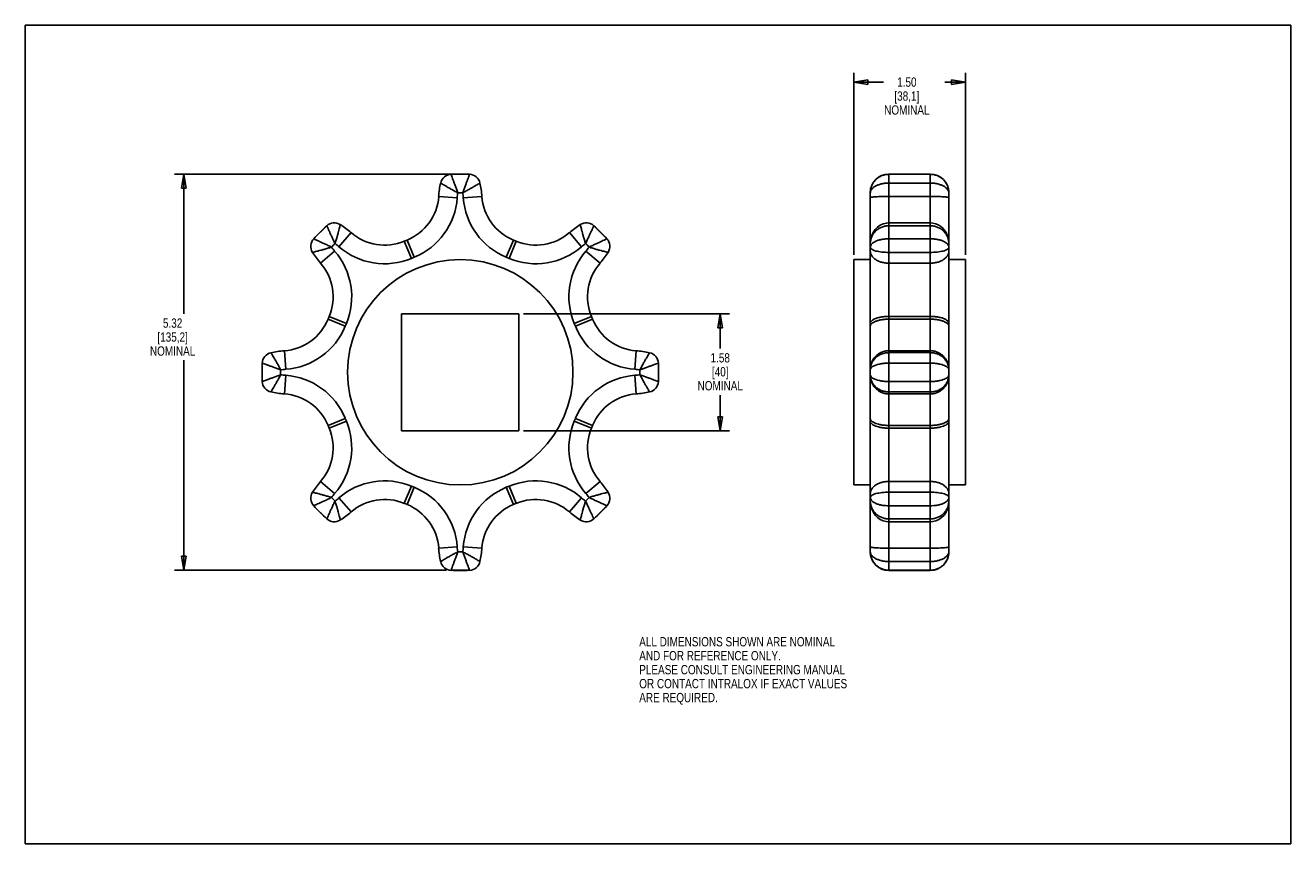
# Model space of a CAD drawing. Header units: inches. Extents: x 0 to 17, y 0 to 11.
import ezdxf

# ---------------------------------------------------------------- set-up
doc = ezdxf.new("R2010")
doc.units = ezdxf.units.IN
doc.header["$LTSCALE"] = 0.935
doc.header["$MEASUREMENT"] = 0
doc.layers.get('0').update_dxf_attribs({"linetype": 'CONTINUOUS'})
doc.layers.add('ALL_FEATURES', color=7, linetype='CONTINUOUS')
doc.styles.get("Standard").update_dxf_attribs({"font": 'txt', "width": 0.8})
doc.dimstyles.new('DIMSTYLE_1', dxfattribs={"dimtxt": 0.125, "dimasz": 0.1875, "dimexe": 0.18, "dimexo": 0.0625, "dimgap": 0.09, "dimtad": 0, "dimtih": 1, "dimtoh": 1, "dimzin": 4, "dimdsep": 46, "dimtxsty": 'STANDARD', "dimblk": 'CLOSED', "dimblk1": 'CLOSED', "dimblk2": 'CLOSED', "dimcen": 0.09, "dimadec": 0, "dimazin": 0, "dimtp": 0.01, "dimtm": 0.01, "dimtfac": 1, "dimtofl": 0, "dimtmove": 0, "dimatfit": 3, "dimldrblk": 'CLOSED', "dimfxl": 1, "dimtolj": 1, "dimtzin": 4, "dimarcsym": 0})

# ---------------------------------------------------------------- blocks, each defined once
blk = doc.blocks.new('_CLOSED')
at = {"color": 0, "linetype": 'BYBLOCK'}
for p, q in [((0, 0), (-1, 0.167)), ((-1, 0.167), (-1, -0.167)), ((-1, -0.167), (0, 0)), ((-1, 0), (0, 0))]:
    blk.add_line(p, q, dxfattribs=at)
blk = doc.blocks.new('*D0')
at = {"color": 3, "linetype": 'CONTINUOUS'}
for p, q in [((11.13, 7.913), (11.13, 10.361)), ((11.13, 10.236), (11.53, 10.236)), ((12.63, 10.236), (12.355, 10.236)), ((12.63, 7.913), (12.63, 10.361))]:
    blk.add_line(p, q, dxfattribs=at)
at = {"color": 3, "linetype": 'CONTINUOUS', "xscale": 0.1875, "yscale": 0.1875, "zscale": 0.1875, "rotation": 180}
blk.add_blockref('_CLOSED', (11.13, 10.236), dxfattribs=at)
at = {"color": 3, "linetype": 'CONTINUOUS', "xscale": 0.1875, "yscale": 0.1875, "zscale": 0.1875}
blk.add_blockref('_CLOSED', (12.63, 10.236), dxfattribs=at)
at = {"color": 3, "linetype": 'CONTINUOUS', "insert": (11.843, 10.299), "char_height": 0.125, "width": 0.7, "attachment_point": 2, "line_spacing_factor": 0.9}
blk.add_mtext('1.50\\P[38,1]\\PNOMINAL', dxfattribs=at)
blk = doc.blocks.new('*D1')
at = {"color": 3, "linetype": 'CONTINUOUS'}
for p, q in [((6.694, 7.123), (9.461, 7.123)), ((9.336, 7.123), (9.336, 6.655)), ((9.336, 5.548), (9.336, 6.03)), ((6.694, 5.548), (9.461, 5.548))]:
    blk.add_line(p, q, dxfattribs=at)
at = {"color": 3, "linetype": 'CONTINUOUS', "xscale": 0.1875, "yscale": 0.1875, "zscale": 0.1875}
for p, rotation in [((9.336, 7.123), 90), ((9.336, 5.548), 270)]:
    blk.add_blockref('_CLOSED', p, dxfattribs=dict(at, rotation=rotation))
at = {"color": 3, "linetype": 'CONTINUOUS', "insert": (9.336, 6.593), "char_height": 0.125, "width": 0.7, "attachment_point": 2, "line_spacing_factor": 0.9}
blk.add_mtext('1.58\\P[40]\\PNOMINAL', dxfattribs=at)
blk = doc.blocks.new('*D2')
at = {"color": 3, "linetype": 'CONTINUOUS'}
for p, q in [((5.906, 8.997), (2.004, 8.997)), ((2.129, 8.997), (2.129, 7.123)), ((2.129, 3.675), (2.129, 6.498)), ((5.657, 3.675), (2.004, 3.675))]:
    blk.add_line(p, q, dxfattribs=at)
at = {"color": 3, "linetype": 'CONTINUOUS', "xscale": 0.1875, "yscale": 0.1875, "zscale": 0.1875}
for p, rotation in [((2.129, 8.997), 90), ((2.129, 3.675), 270)]:
    blk.add_blockref('_CLOSED', p, dxfattribs=dict(at, rotation=rotation))
at = {"color": 3, "linetype": 'CONTINUOUS', "insert": (1.979, 7.06), "char_height": 0.125, "width": 0.7, "attachment_point": 2, "line_spacing_factor": 0.9}
blk.add_mtext('5.32\\P[135,2]\\PNOMINAL', dxfattribs=at)

msp = doc.modelspace()

# ---------------------------------------------------------------- linework, layer by layer
at = {"color": 7, "linetype": 'CONTINUOUS'}
for p, q in [((0, 0), (0, 11)), ((0, 11), (17, 11)), ((17, 0), (17, 11)), ((5.968, 8.997), (5.72, 8.997)), ((11.602, 3.672), (11.602, 9)), ((12.157, 9), (11.602, 9)), ((11.602, 8.997), (12.157, 8.997)), ((11.602, 8.88), (12.157, 8.88)), ((12.157, 3.672), (12.157, 9)), ((5.803, 8.682), (5.554, 8.7)), ((5.884, 8.682), (6.134, 8.7)), ((11.352, 3.922), (11.352, 8.75)), ((12.157, 8.7), (11.602, 8.7)), ((12.407, 8.75), (12.407, 3.922)), ((12.157, 8.345), (11.602, 8.345)), ((4.05, 8.306), (3.874, 8.13)), ((4.214, 8.024), (4.377, 8.213)), ((7.474, 8.024), (7.31, 8.213)), ((7.813, 8.13), (7.638, 8.306)), ((12.157, 8.306), (11.602, 8.306)), ((5.092, 8.097), (5.13, 8.113)), ((5.188, 7.866), (5.092, 8.097)), ((5.225, 7.882), (5.13, 8.113)), ((6.462, 7.882), (6.558, 8.113)), ((6.499, 7.866), (6.595, 8.097)), ((6.558, 8.113), (6.595, 8.097)), ((11.602, 8.13), (12.157, 8.13)), ((4.156, 7.966), (3.967, 7.803)), ((5.225, 7.882), (5.188, 7.866)), ((6.499, 7.866), (6.462, 7.882)), ((7.531, 7.966), (7.721, 7.803)), ((11.602, 7.948), (12.157, 7.948)), ((12.157, 7.803), (11.602, 7.803)), ((4.067, 7.05), (4.082, 7.087)), ((4.298, 6.954), (4.067, 7.05)), ((4.313, 6.992), (4.082, 7.087)), ((4.313, 6.992), (4.298, 6.954)), ((7.374, 6.992), (7.605, 7.087)), ((7.39, 6.954), (7.374, 6.992)), ((7.39, 6.954), (7.621, 7.05)), ((7.605, 7.087), (7.621, 7.05)), ((11.602, 7.087), (12.157, 7.087)), ((11.602, 7.05), (12.157, 7.05)), ((3.182, 6.46), (3.182, 6.212)), ((3.498, 6.377), (3.48, 6.626)), ((8.19, 6.377), (8.208, 6.626)), ((8.505, 6.212), (8.505, 6.46)), ((12.157, 6.626), (11.602, 6.626)), ((12.157, 6.6), (11.602, 6.6)), ((12.157, 6.46), (11.602, 6.46)), ((3.498, 6.295), (3.48, 6.046)), ((8.19, 6.295), (8.208, 6.046)), ((11.602, 6.212), (12.157, 6.212)), ((11.602, 6.072), (12.157, 6.072)), ((12.157, 6.046), (11.602, 6.046)), ((4.298, 5.717), (4.067, 5.622)), ((4.082, 5.585), (4.067, 5.622)), ((4.313, 5.68), (4.082, 5.585)), ((4.298, 5.717), (4.313, 5.68)), ((7.374, 5.68), (7.39, 5.717)), ((7.374, 5.68), (7.605, 5.585)), ((7.39, 5.717), (7.621, 5.622)), ((7.621, 5.622), (7.605, 5.585)), ((11.602, 5.622), (12.157, 5.622)), ((11.602, 5.585), (12.157, 5.585)), ((4.156, 4.706), (3.967, 4.869)), ((5.188, 4.806), (5.092, 4.575)), ((5.225, 4.79), (5.13, 4.559)), ((5.188, 4.806), (5.225, 4.79)), ((6.462, 4.79), (6.499, 4.806)), ((6.462, 4.79), (6.558, 4.559)), ((6.499, 4.806), (6.595, 4.575)), ((7.531, 4.706), (7.721, 4.869)), ((12.157, 4.869), (11.602, 4.869)), ((4.214, 4.648), (4.377, 4.459)), ((7.474, 4.648), (7.31, 4.459)), ((12.157, 4.724), (11.602, 4.724)), ((3.874, 4.542), (4.05, 4.366)), ((5.13, 4.559), (5.092, 4.575)), ((6.595, 4.575), (6.558, 4.559)), ((7.638, 4.366), (7.813, 4.542)), ((12.157, 4.542), (11.602, 4.542)), ((11.602, 4.366), (12.157, 4.366)), ((11.602, 4.327), (12.157, 4.327)), ((5.803, 3.99), (5.554, 3.972)), ((5.884, 3.99), (6.134, 3.972)), ((12.157, 3.972), (11.602, 3.972)), ((12.157, 3.792), (11.602, 3.792)), ((5.72, 3.675), (5.968, 3.675)), ((12.157, 3.675), (11.602, 3.675)), ((12.157, 3.672), (11.602, 3.672)), ((0, 0), (17, 0))]:
    msp.add_line(p, q, dxfattribs=at)
for points in [[(11.602, 8.345), (11.568, 8.342), (11.526, 8.332), (11.486, 8.313), (11.449, 8.287), (11.416, 8.254), (11.389, 8.214), (11.369, 8.167), (11.356, 8.115), (11.352, 8.066)], [(12.407, 8.066), (12.404, 8.115), (12.391, 8.166), (12.371, 8.213), (12.343, 8.253), (12.311, 8.287), (12.274, 8.313), (12.234, 8.331), (12.192, 8.342), (12.157, 8.345)], [(11.352, 4.605), (11.356, 4.557), (11.368, 4.505), (11.389, 4.459), (11.416, 4.418), (11.449, 4.385), (11.485, 4.359), (11.525, 4.34), (11.567, 4.33), (11.602, 4.327)], [(12.157, 4.327), (12.191, 4.33), (12.233, 4.34), (12.273, 4.358), (12.31, 4.384), (12.343, 4.418), (12.37, 4.458), (12.391, 4.505), (12.403, 4.557), (12.407, 4.605)]]:
    msp.add_lwpolyline(points, dxfattribs=at)
for centre, radius, start, end in [((6.8, 8.61), 1.25, 167.5128, 175.8445), ((5.727, 8.847), 0.15, 92.6733, 167.5128), ((5.844, 6.336), 2.664, 87.3267, 92.6733), ((5.961, 8.847), 0.15, 12.4872, 87.3267), ((4.887, 8.61), 1.25, 4.1555, 12.4872), ((11.602, 8.75), 0.25, 90, 180), ((12.157, 8.75), 0.25, 0, 90), ((4.866, 8.75), 0.69, 292.5, 355.8445), ((4.866, 8.75), 0.94, 292.5, 355.8445), ((6.8, 8.61), 1, 171.932, 175.8445), ((5.844, 6.336), 2.414, 89.2073, 90.7924), ((4.887, 8.61), 1, 4.1555, 8.0627), ((6.822, 8.75), 0.94, 184.1555, 247.5), ((6.822, 8.75), 0.69, 184.1555, 247.5), ((4.151, 8.195), 0.15, 57.4872, 132.3267), ((7.537, 8.195), 0.15, 47.6733, 122.5128), ((5.844, 6.336), 2.664, 132.3267, 137.6733), ((3.56, 7.267), 1.25, 49.1555, 57.4872), ((4.828, 8.735), 0.69, 229.1555, 292.5), ((6.859, 8.735), 0.69, 247.5, 310.8445), ((8.128, 7.267), 1.25, 122.5128, 130.8445), ((5.844, 6.336), 2.664, 42.3267, 47.6733), ((3.985, 8.029), 0.15, 137.6733, 212.5128), ((5.844, 6.336), 2.414, 134.2073, 135.7924), ((4.913, 8.62), 1, 216.932, 220.8445), ((3.56, 7.267), 1, 49.1555, 53.0627), ((4.828, 8.735), 0.94, 229.1555, 292.5), ((6.859, 8.735), 0.94, 247.5, 310.8445), ((8.128, 7.267), 1, 126.932, 130.8445), ((5.844, 6.336), 2.414, 44.2073, 45.7924), ((6.775, 8.62), 1, 319.1555, 323.0627), ((7.703, 8.029), 0.15, 327.4872, 42.3267), ((4.913, 8.62), 1.25, 212.5128, 220.8445), ((3.445, 7.351), 0.94, 337.5, 40.8445), ((8.243, 7.351), 0.94, 139.1555, 202.5), ((6.775, 8.62), 1.25, 319.1555, 327.4872), ((3.445, 7.351), 0.69, 337.5, 40.8445), ((8.243, 7.351), 0.69, 139.1555, 202.5), ((3.43, 7.314), 0.69, 274.1555, 337.5), ((8.258, 7.314), 0.69, 202.5, 265.8445), ((3.43, 7.314), 0.94, 274.1555, 337.5), ((8.258, 7.314), 0.94, 202.5, 265.8445), ((5.844, 6.336), 2.664, 177.3267, 182.6733), ((3.332, 6.453), 0.15, 102.4872, 177.3267), ((3.57, 5.379), 1.25, 94.1555, 102.4872), ((8.117, 5.379), 1.25, 77.5128, 85.8445), ((8.355, 6.453), 0.15, 2.6733, 77.5128), ((5.844, 6.336), 2.664, 357.3267, 2.6733), ((3.57, 5.379), 1, 94.1555, 98.0627), ((5.844, 6.336), 2.414, 179.2073, 180.7924), ((3.57, 7.293), 1, 261.932, 265.8445), ((3.43, 5.358), 0.94, 22.5, 85.8445), ((8.258, 5.358), 0.94, 94.1555, 157.5), ((8.117, 5.379), 1, 81.932, 85.8445), ((8.117, 7.293), 1, 274.1555, 278.0627), ((5.844, 6.336), 2.414, 359.2073, 0.7924), ((12.186, 6.303), 0.221, 358.1131, 359.9787), ((3.332, 6.219), 0.15, 182.6733, 257.5128), ((8.355, 6.219), 0.15, 282.4872, 357.3267), ((3.57, 7.293), 1.25, 257.5128, 265.8445), ((3.43, 5.358), 0.69, 22.5, 85.8445), ((8.258, 5.358), 0.69, 94.1555, 157.5), ((8.117, 7.293), 1.25, 274.1555, 282.4872), ((3.445, 5.32), 0.94, 319.1555, 22.5), ((8.243, 5.32), 0.94, 157.5, 220.8445), ((3.445, 5.32), 0.69, 319.1555, 22.5), ((8.243, 5.32), 0.69, 157.5, 220.8445), ((4.913, 4.052), 1.25, 139.1555, 147.4872), ((4.828, 3.937), 0.94, 67.5, 130.8445), ((4.866, 3.922), 0.94, 4.1555, 67.5), ((6.822, 3.922), 0.94, 112.5, 175.8445), ((6.859, 3.937), 0.94, 49.1555, 112.5), ((6.775, 4.052), 1.25, 32.5128, 40.8445), ((3.985, 4.643), 0.15, 147.4872, 222.3267), ((4.913, 4.052), 1, 139.1555, 143.0627), ((5.844, 6.336), 2.414, 224.2073, 225.7924), ((3.56, 5.405), 1, 306.932, 310.8445), ((4.828, 3.937), 0.69, 67.5, 130.8445), ((6.859, 3.937), 0.69, 49.1555, 112.5), ((8.128, 5.405), 1, 229.1555, 233.0627), ((5.844, 6.336), 2.414, 314.2073, 315.7924), ((6.775, 4.052), 1, 36.932, 40.8445), ((7.703, 4.643), 0.15, 317.6733, 32.5128), ((5.844, 6.336), 2.664, 222.3267, 227.6733), ((3.56, 5.405), 1.25, 302.5128, 310.8445), ((4.866, 3.922), 0.69, 4.1555, 67.5), ((6.822, 3.922), 0.69, 112.5, 175.8445), ((8.128, 5.405), 1.25, 229.1555, 237.4872), ((5.844, 6.336), 2.664, 312.3267, 317.6733), ((4.151, 4.477), 0.15, 227.6733, 302.5128), ((7.537, 4.477), 0.15, 237.4872, 312.3267), ((6.8, 4.062), 1.25, 184.1555, 192.4872), ((6.8, 4.062), 1, 184.1555, 188.0627), ((5.844, 6.336), 2.414, 269.2073, 270.7924), ((4.887, 4.062), 1, 351.932, 355.8445), ((4.887, 4.062), 1.25, 347.5128, 355.8445), ((11.602, 3.922), 0.25, 180, 270), ((12.157, 3.922), 0.25, 270, 360), ((5.727, 3.824), 0.15, 192.4872, 267.3267), ((5.961, 3.824), 0.15, 272.6733, 347.5128), ((5.844, 6.336), 2.664, 267.3267, 272.6733)]:
    msp.add_arc(centre, radius, start, end, dxfattribs=at)
for points, knots in [([(5.58, 8.88), (5.581, 8.879), (5.587, 8.876), (5.599, 8.868), (5.619, 8.856), (5.646, 8.84), (5.68, 8.82), (5.72, 8.798), (5.764, 8.774), (5.795, 8.758), (5.81, 8.75)], [0, 0, 0, 0, 0.017954, 0.071686, 0.160283, 0.281585, 0.432117, 0.606818, 0.798805, 1, 1, 1, 1]), ([(5.72, 8.997), (5.72, 8.996), (5.722, 8.99), (5.727, 8.977), (5.735, 8.955), (5.746, 8.925), (5.76, 8.889), (5.776, 8.846), (5.793, 8.799), (5.804, 8.767), (5.81, 8.75)], [0, 0, 0, 0, 0.017899, 0.071472, 0.15984, 0.2809, 0.431262, 0.605959, 0.798205, 1, 1, 1, 1]), ([(5.877, 8.75), (5.883, 8.766), (5.895, 8.799), (5.912, 8.846), (5.928, 8.889), (5.941, 8.925), (5.952, 8.955), (5.96, 8.977), (5.965, 8.99), (5.967, 8.996), (5.968, 8.997)], [0, 0, 0, 0, 0.202091, 0.394265, 0.568898, 0.719204, 0.840219, 0.928555, 0.982108, 1, 1, 1, 1]), ([(5.877, 8.75), (5.893, 8.758), (5.924, 8.774), (5.968, 8.798), (6.007, 8.82), (6.042, 8.84), (6.069, 8.856), (6.089, 8.868), (6.101, 8.876), (6.106, 8.879), (6.108, 8.88)], [0, 0, 0, 0, 0.201195, 0.393182, 0.567883, 0.718415, 0.839717, 0.928314, 0.982046, 1, 1, 1, 1]), ([(11.352, 8.75), (11.352, 8.767), (11.356, 8.8), (11.371, 8.848), (11.395, 8.892), (11.427, 8.929), (11.466, 8.959), (11.509, 8.981), (11.555, 8.994), (11.586, 8.997), (11.602, 8.997)], [0, 0, 0, 0, 0.128907, 0.256866, 0.383694, 0.509178, 0.633396, 0.756507, 0.878635, 1, 1, 1, 1]), ([(11.352, 8.75), (11.352, 8.758), (11.356, 8.776), (11.372, 8.801), (11.397, 8.823), (11.429, 8.843), (11.467, 8.859), (11.51, 8.871), (11.555, 8.878), (11.586, 8.88), (11.602, 8.88)], [0, 0, 0, 0, 0.082593, 0.176449, 0.285316, 0.40912, 0.545729, 0.692089, 0.844673, 1, 1, 1, 1]), ([(12.157, 8.997), (12.173, 8.997), (12.205, 8.994), (12.251, 8.981), (12.294, 8.959), (12.332, 8.929), (12.364, 8.892), (12.389, 8.848), (12.404, 8.8), (12.407, 8.767), (12.407, 8.75)], [0, 0, 0, 0, 0.121365, 0.243492, 0.366604, 0.490821, 0.616305, 0.743133, 0.871091, 1, 1, 1, 1]), ([(12.157, 8.88), (12.173, 8.88), (12.204, 8.878), (12.25, 8.871), (12.292, 8.859), (12.33, 8.843), (12.362, 8.823), (12.387, 8.801), (12.403, 8.776), (12.407, 8.758), (12.407, 8.75)], [0, 0, 0, 0, 0.155327, 0.307911, 0.454271, 0.59088, 0.714684, 0.823551, 0.917407, 1, 1, 1, 1]), ([(11.352, 8.682), (11.352, 8.684), (11.361, 8.687), (11.373, 8.69), (11.397, 8.693), (11.428, 8.695), (11.465, 8.697), (11.508, 8.699), (11.554, 8.7), (11.586, 8.7), (11.602, 8.7)], [0, 0, 0, 0, 0.023665, 0.081707, 0.17422, 0.298074, 0.448671, 0.620311, 0.806457, 1, 1, 1, 1]), ([(12.407, 8.682), (12.407, 8.684), (12.399, 8.687), (12.386, 8.69), (12.362, 8.693), (12.332, 8.695), (12.294, 8.697), (12.252, 8.699), (12.205, 8.7), (12.173, 8.7), (12.157, 8.7)], [0, 0, 0, 0, 0.023665, 0.081707, 0.17422, 0.298074, 0.448671, 0.620311, 0.806457, 1, 1, 1, 1]), ([(4.16, 8.066), (4.153, 8.082), (4.138, 8.114), (4.117, 8.159), (4.098, 8.2), (4.082, 8.236), (4.068, 8.265), (4.059, 8.286), (4.053, 8.298), (4.05, 8.304), (4.05, 8.306)], [0, 0, 0, 0, 0.202091, 0.394265, 0.568898, 0.719204, 0.840219, 0.928555, 0.982108, 1, 1, 1, 1]), ([(4.16, 8.066), (4.166, 8.083), (4.176, 8.116), (4.191, 8.164), (4.203, 8.208), (4.213, 8.246), (4.221, 8.277), (4.226, 8.3), (4.23, 8.314), (4.231, 8.32), (4.231, 8.321)], [0, 0, 0, 0, 0.201195, 0.393182, 0.567883, 0.718415, 0.839717, 0.928314, 0.982046, 1, 1, 1, 1]), ([(7.456, 8.321), (7.456, 8.32), (7.458, 8.314), (7.461, 8.3), (7.467, 8.277), (7.475, 8.246), (7.485, 8.208), (7.497, 8.164), (7.511, 8.116), (7.522, 8.083), (7.527, 8.066)], [0, 0, 0, 0, 0.017954, 0.071686, 0.160283, 0.281585, 0.432117, 0.606818, 0.798805, 1, 1, 1, 1]), ([(7.638, 8.306), (7.637, 8.304), (7.635, 8.298), (7.629, 8.286), (7.619, 8.265), (7.606, 8.236), (7.59, 8.2), (7.571, 8.159), (7.549, 8.114), (7.535, 8.083), (7.527, 8.066)], [0, 0, 0, 0, 0.017899, 0.071472, 0.15984, 0.2809, 0.431262, 0.605959, 0.798205, 1, 1, 1, 1]), ([(11.602, 8.306), (11.586, 8.306), (11.555, 8.303), (11.509, 8.29), (11.466, 8.269), (11.427, 8.239), (11.395, 8.203), (11.371, 8.161), (11.356, 8.115), (11.352, 8.083), (11.352, 8.066)], [0, 0, 0, 0, 0.123418, 0.247383, 0.371893, 0.496837, 0.622199, 0.747926, 0.873867, 1, 1, 1, 1]), ([(12.407, 8.066), (12.407, 8.083), (12.404, 8.115), (12.389, 8.161), (12.364, 8.203), (12.332, 8.239), (12.294, 8.269), (12.251, 8.29), (12.205, 8.303), (12.173, 8.306), (12.157, 8.306)], [0, 0, 0, 0, 0.126133, 0.252074, 0.377801, 0.503163, 0.628107, 0.752617, 0.876582, 1, 1, 1, 1]), ([(3.858, 7.948), (3.86, 7.949), (3.866, 7.95), (3.88, 7.953), (3.902, 7.959), (3.933, 7.967), (3.971, 7.977), (4.015, 7.989), (4.063, 8.003), (4.096, 8.014), (4.113, 8.019)], [0, 0, 0, 0, 0.017954, 0.071686, 0.160283, 0.281585, 0.432117, 0.606818, 0.798805, 1, 1, 1, 1]), ([(3.874, 8.13), (3.876, 8.129), (3.881, 8.127), (3.894, 8.121), (3.915, 8.111), (3.944, 8.098), (3.979, 8.082), (4.021, 8.063), (4.066, 8.042), (4.097, 8.027), (4.113, 8.019)], [0, 0, 0, 0, 0.017899, 0.071472, 0.15984, 0.2809, 0.431262, 0.605959, 0.798205, 1, 1, 1, 1]), ([(7.574, 8.019), (7.59, 8.027), (7.622, 8.042), (7.667, 8.063), (7.708, 8.082), (7.744, 8.098), (7.773, 8.111), (7.794, 8.121), (7.806, 8.127), (7.812, 8.129), (7.813, 8.13)], [0, 0, 0, 0, 0.202091, 0.394265, 0.568898, 0.719204, 0.840219, 0.928555, 0.982108, 1, 1, 1, 1]), ([(7.574, 8.019), (7.591, 8.014), (7.624, 8.003), (7.672, 7.989), (7.716, 7.977), (7.754, 7.967), (7.785, 7.959), (7.808, 7.953), (7.821, 7.95), (7.828, 7.949), (7.829, 7.948)], [0, 0, 0, 0, 0.201195, 0.393182, 0.567883, 0.718415, 0.839717, 0.928314, 0.982046, 1, 1, 1, 1]), ([(11.352, 8.019), (11.352, 8.027), (11.356, 8.044), (11.373, 8.065), (11.397, 8.084), (11.429, 8.101), (11.467, 8.114), (11.51, 8.123), (11.555, 8.129), (11.586, 8.13), (11.602, 8.13)], [0, 0, 0, 0, 0.079029, 0.168093, 0.273283, 0.395535, 0.532998, 0.682319, 0.839397, 1, 1, 1, 1]), ([(11.352, 8.019), (11.352, 8.014), (11.357, 8.001), (11.374, 7.987), (11.398, 7.975), (11.43, 7.965), (11.468, 7.958), (11.51, 7.952), (11.555, 7.949), (11.586, 7.948), (11.602, 7.948)], [0, 0, 0, 0, 0.061453, 0.137634, 0.236839, 0.359274, 0.501764, 0.659633, 0.827517, 1, 1, 1, 1]), ([(12.157, 8.13), (12.173, 8.13), (12.204, 8.129), (12.25, 8.123), (12.292, 8.114), (12.33, 8.101), (12.362, 8.084), (12.387, 8.065), (12.403, 8.044), (12.407, 8.027), (12.407, 8.019)], [0, 0, 0, 0, 0.160603, 0.317681, 0.467001, 0.604464, 0.726716, 0.831906, 0.92097, 1, 1, 1, 1]), ([(12.157, 7.948), (12.173, 7.948), (12.204, 7.949), (12.249, 7.952), (12.292, 7.958), (12.329, 7.965), (12.361, 7.975), (12.386, 7.987), (12.403, 8.001), (12.407, 8.014), (12.407, 8.019)], [0, 0, 0, 0, 0.172483, 0.340367, 0.498236, 0.640726, 0.763161, 0.862366, 0.938547, 1, 1, 1, 1]), ([(11.352, 7.966), (11.352, 7.955), (11.356, 7.933), (11.37, 7.902), (11.394, 7.874), (11.426, 7.849), (11.464, 7.829), (11.507, 7.814), (11.554, 7.805), (11.586, 7.803), (11.602, 7.803)], [0, 0, 0, 0, 0.098406, 0.20155, 0.31292, 0.434201, 0.565367, 0.705045, 0.850904, 1, 1, 1, 1]), ([(12.407, 7.966), (12.407, 7.955), (12.404, 7.933), (12.389, 7.902), (12.365, 7.874), (12.334, 7.849), (12.296, 7.829), (12.253, 7.814), (12.206, 7.805), (12.174, 7.803), (12.157, 7.803)], [0, 0, 0, 0, 0.098406, 0.20155, 0.31292, 0.434201, 0.565367, 0.705045, 0.850904, 1, 1, 1, 1]), ([(11.352, 6.992), (11.352, 6.998), (11.356, 7.012), (11.372, 7.03), (11.396, 7.047), (11.427, 7.061), (11.465, 7.072), (11.507, 7.081), (11.554, 7.086), (11.586, 7.087), (11.602, 7.087)], [0, 0, 0, 0, 0.067686, 0.148117, 0.247904, 0.368382, 0.507838, 0.662776, 0.828589, 1, 1, 1, 1]), ([(11.352, 6.954), (11.352, 6.961), (11.356, 6.975), (11.372, 6.993), (11.396, 7.009), (11.427, 7.023), (11.465, 7.035), (11.507, 7.044), (11.554, 7.049), (11.586, 7.05), (11.602, 7.05)], [0, 0, 0, 0, 0.067686, 0.148117, 0.247904, 0.368382, 0.507838, 0.662776, 0.828589, 1, 1, 1, 1]), ([(12.407, 6.992), (12.407, 6.998), (12.403, 7.012), (12.388, 7.03), (12.364, 7.047), (12.333, 7.061), (12.295, 7.072), (12.252, 7.081), (12.206, 7.086), (12.173, 7.087), (12.157, 7.087)], [0, 0, 0, 0, 0.067686, 0.148117, 0.247904, 0.368382, 0.507838, 0.662776, 0.828589, 1, 1, 1, 1]), ([(12.407, 6.954), (12.407, 6.961), (12.403, 6.975), (12.388, 6.993), (12.364, 7.009), (12.333, 7.023), (12.295, 7.035), (12.252, 7.044), (12.206, 7.049), (12.173, 7.05), (12.157, 7.05)], [0, 0, 0, 0, 0.067686, 0.148117, 0.247904, 0.368382, 0.507838, 0.662776, 0.828589, 1, 1, 1, 1]), ([(3.43, 6.369), (3.413, 6.375), (3.381, 6.387), (3.334, 6.404), (3.291, 6.42), (3.254, 6.433), (3.225, 6.444), (3.203, 6.452), (3.19, 6.457), (3.184, 6.46), (3.182, 6.46)], [0, 0, 0, 0, 0.202091, 0.394265, 0.568898, 0.719204, 0.840219, 0.928555, 0.982108, 1, 1, 1, 1]), ([(3.43, 6.369), (3.422, 6.385), (3.406, 6.416), (3.382, 6.46), (3.359, 6.5), (3.34, 6.534), (3.323, 6.561), (3.311, 6.581), (3.304, 6.593), (3.301, 6.598), (3.3, 6.6)], [0, 0, 0, 0, 0.201195, 0.393182, 0.567883, 0.718415, 0.839717, 0.928314, 0.982046, 1, 1, 1, 1]), ([(8.388, 6.6), (8.387, 6.598), (8.384, 6.593), (8.376, 6.581), (8.364, 6.561), (8.348, 6.534), (8.328, 6.5), (8.306, 6.46), (8.282, 6.416), (8.266, 6.385), (8.258, 6.369)], [0, 0, 0, 0, 0.017954, 0.071686, 0.160283, 0.281585, 0.432117, 0.606818, 0.798805, 1, 1, 1, 1]), ([(8.505, 6.46), (8.504, 6.46), (8.498, 6.457), (8.485, 6.452), (8.463, 6.444), (8.433, 6.433), (8.397, 6.42), (8.354, 6.404), (8.307, 6.387), (8.274, 6.375), (8.258, 6.369)], [0, 0, 0, 0, 0.017899, 0.071472, 0.15984, 0.2809, 0.431262, 0.605959, 0.798205, 1, 1, 1, 1]), ([(11.352, 6.377), (11.352, 6.393), (11.355, 6.426), (11.37, 6.473), (11.393, 6.516), (11.424, 6.554), (11.462, 6.585), (11.506, 6.608), (11.553, 6.623), (11.586, 6.626), (11.602, 6.626)], [0, 0, 0, 0, 0.124839, 0.249702, 0.37461, 0.499578, 0.62461, 0.749702, 0.874839, 1, 1, 1, 1]), ([(11.602, 6.6), (11.586, 6.6), (11.555, 6.597), (11.509, 6.585), (11.466, 6.565), (11.427, 6.537), (11.395, 6.502), (11.371, 6.462), (11.356, 6.417), (11.352, 6.385), (11.352, 6.369)], [0, 0, 0, 0, 0.125366, 0.250836, 0.376051, 0.500767, 0.625095, 0.749432, 0.874195, 1, 1, 1, 1]), ([(11.602, 6.46), (11.586, 6.46), (11.555, 6.459), (11.51, 6.454), (11.468, 6.446), (11.43, 6.435), (11.398, 6.422), (11.373, 6.407), (11.358, 6.391), (11.354, 6.38), (11.353, 6.376)], [0, 0, 0, 0, 0.171699, 0.3393, 0.497884, 0.642521, 0.768891, 0.873896, 0.957374, 1, 1, 1, 1]), ([(12.407, 6.377), (12.407, 6.393), (12.404, 6.426), (12.39, 6.473), (12.366, 6.516), (12.335, 6.554), (12.297, 6.585), (12.253, 6.608), (12.206, 6.623), (12.174, 6.626), (12.157, 6.626)], [0, 0, 0, 0, 0.124839, 0.249702, 0.37461, 0.499578, 0.62461, 0.749702, 0.874839, 1, 1, 1, 1]), ([(12.407, 6.369), (12.407, 6.385), (12.404, 6.417), (12.389, 6.462), (12.364, 6.502), (12.332, 6.537), (12.294, 6.565), (12.251, 6.585), (12.205, 6.597), (12.173, 6.6), (12.157, 6.6)], [0, 0, 0, 0, 0.125805, 0.250568, 0.374905, 0.499233, 0.623949, 0.749164, 0.874634, 1, 1, 1, 1]), ([(12.406, 6.376), (12.406, 6.38), (12.401, 6.391), (12.386, 6.407), (12.362, 6.422), (12.33, 6.435), (12.292, 6.446), (12.249, 6.454), (12.204, 6.459), (12.173, 6.46), (12.157, 6.46)], [0, 0, 0, 0, 0.042626, 0.126104, 0.231109, 0.357479, 0.502116, 0.6607, 0.828301, 1, 1, 1, 1]), ([(3.182, 6.212), (3.184, 6.212), (3.19, 6.214), (3.203, 6.219), (3.225, 6.227), (3.254, 6.238), (3.291, 6.252), (3.334, 6.268), (3.381, 6.285), (3.413, 6.296), (3.43, 6.303)], [0, 0, 0, 0, 0.017899, 0.071472, 0.15984, 0.2809, 0.431262, 0.605959, 0.798205, 1, 1, 1, 1]), ([(3.3, 6.072), (3.301, 6.074), (3.304, 6.079), (3.311, 6.091), (3.323, 6.111), (3.34, 6.138), (3.359, 6.172), (3.382, 6.212), (3.406, 6.256), (3.422, 6.287), (3.43, 6.303)], [0, 0, 0, 0, 0.017954, 0.071686, 0.160283, 0.281585, 0.432117, 0.606818, 0.798805, 1, 1, 1, 1]), ([(8.258, 6.303), (8.274, 6.296), (8.307, 6.285), (8.354, 6.268), (8.397, 6.252), (8.433, 6.238), (8.463, 6.227), (8.485, 6.219), (8.498, 6.214), (8.504, 6.212), (8.505, 6.212)], [0, 0, 0, 0, 0.202091, 0.394265, 0.568898, 0.719204, 0.840219, 0.928555, 0.982108, 1, 1, 1, 1]), ([(8.258, 6.303), (8.266, 6.287), (8.282, 6.256), (8.306, 6.212), (8.328, 6.172), (8.348, 6.138), (8.364, 6.111), (8.376, 6.091), (8.384, 6.079), (8.387, 6.074), (8.388, 6.072)], [0, 0, 0, 0, 0.201195, 0.393182, 0.567883, 0.718415, 0.839717, 0.928314, 0.982046, 1, 1, 1, 1]), ([(11.352, 6.303), (11.352, 6.287), (11.356, 6.255), (11.371, 6.21), (11.395, 6.169), (11.427, 6.135), (11.466, 6.107), (11.509, 6.087), (11.555, 6.075), (11.586, 6.072), (11.602, 6.072)], [0, 0, 0, 0, 0.125805, 0.250568, 0.374905, 0.499233, 0.623949, 0.749164, 0.874634, 1, 1, 1, 1]), ([(11.352, 6.295), (11.352, 6.279), (11.355, 6.246), (11.37, 6.199), (11.393, 6.156), (11.424, 6.118), (11.462, 6.087), (11.506, 6.063), (11.553, 6.049), (11.586, 6.046), (11.602, 6.046)], [0, 0, 0, 0, 0.124839, 0.249702, 0.37461, 0.499578, 0.62461, 0.749702, 0.874839, 1, 1, 1, 1]), ([(11.353, 6.296), (11.354, 6.292), (11.358, 6.281), (11.373, 6.265), (11.398, 6.25), (11.43, 6.236), (11.468, 6.226), (11.51, 6.218), (11.555, 6.213), (11.586, 6.212), (11.602, 6.212)], [0, 0, 0, 0, 0.042624, 0.126103, 0.231108, 0.357478, 0.502116, 0.6607, 0.8283, 1, 1, 1, 1]), ([(12.157, 6.212), (12.173, 6.212), (12.204, 6.213), (12.249, 6.218), (12.292, 6.226), (12.33, 6.236), (12.362, 6.25), (12.386, 6.265), (12.401, 6.281), (12.406, 6.292), (12.406, 6.296)], [0, 0, 0, 0, 0.171699, 0.3393, 0.497884, 0.642521, 0.768891, 0.873896, 0.957374, 1, 1, 1, 1]), ([(12.407, 6.295), (12.407, 6.279), (12.404, 6.246), (12.39, 6.199), (12.366, 6.156), (12.335, 6.118), (12.297, 6.087), (12.253, 6.063), (12.206, 6.049), (12.174, 6.046), (12.157, 6.046)], [0, 0, 0, 0, 0.124839, 0.249702, 0.37461, 0.499578, 0.62461, 0.749702, 0.874839, 1, 1, 1, 1]), ([(12.157, 6.072), (12.173, 6.072), (12.205, 6.075), (12.251, 6.087), (12.294, 6.107), (12.332, 6.135), (12.364, 6.169), (12.389, 6.21), (12.403, 6.253), (12.407, 6.282), (12.407, 6.295)], [0, 0, 0, 0, 0.127805, 0.255716, 0.383368, 0.510511, 0.637258, 0.764015, 0.891205, 1, 1, 1, 1]), ([(11.352, 5.717), (11.352, 5.711), (11.356, 5.697), (11.372, 5.679), (11.396, 5.663), (11.427, 5.648), (11.465, 5.637), (11.507, 5.628), (11.554, 5.623), (11.586, 5.622), (11.602, 5.622)], [0, 0, 0, 0, 0.067686, 0.148117, 0.247904, 0.368382, 0.507838, 0.662776, 0.828589, 1, 1, 1, 1]), ([(11.352, 5.68), (11.352, 5.674), (11.356, 5.66), (11.372, 5.641), (11.396, 5.625), (11.427, 5.611), (11.465, 5.6), (11.507, 5.591), (11.554, 5.586), (11.586, 5.585), (11.602, 5.585)], [0, 0, 0, 0, 0.067686, 0.148117, 0.247904, 0.368382, 0.507838, 0.662776, 0.828589, 1, 1, 1, 1]), ([(12.407, 5.717), (12.407, 5.711), (12.403, 5.697), (12.388, 5.679), (12.364, 5.663), (12.333, 5.648), (12.295, 5.637), (12.252, 5.628), (12.206, 5.623), (12.173, 5.622), (12.157, 5.622)], [0, 0, 0, 0, 0.067686, 0.148117, 0.247904, 0.368382, 0.507838, 0.662776, 0.828589, 1, 1, 1, 1]), ([(12.407, 5.68), (12.407, 5.674), (12.403, 5.66), (12.388, 5.641), (12.364, 5.625), (12.333, 5.611), (12.295, 5.6), (12.252, 5.591), (12.206, 5.586), (12.173, 5.585), (12.157, 5.585)], [0, 0, 0, 0, 0.067686, 0.148117, 0.247904, 0.368382, 0.507838, 0.662776, 0.828589, 1, 1, 1, 1]), ([(11.352, 4.706), (11.352, 4.716), (11.356, 4.739), (11.37, 4.77), (11.394, 4.798), (11.426, 4.823), (11.464, 4.843), (11.507, 4.858), (11.554, 4.867), (11.586, 4.869), (11.602, 4.869)], [0, 0, 0, 0, 0.098406, 0.20155, 0.31292, 0.434201, 0.565367, 0.705045, 0.850904, 1, 1, 1, 1]), ([(12.407, 4.706), (12.407, 4.716), (12.404, 4.739), (12.389, 4.77), (12.365, 4.798), (12.334, 4.823), (12.296, 4.843), (12.253, 4.858), (12.206, 4.867), (12.174, 4.869), (12.157, 4.869)], [0, 0, 0, 0, 0.098406, 0.20155, 0.31292, 0.434201, 0.565367, 0.705045, 0.850904, 1, 1, 1, 1]), ([(4.113, 4.653), (4.096, 4.658), (4.063, 4.669), (4.015, 4.683), (3.971, 4.695), (3.933, 4.705), (3.902, 4.713), (3.88, 4.718), (3.866, 4.722), (3.86, 4.723), (3.858, 4.724)], [0, 0, 0, 0, 0.201195, 0.393182, 0.567883, 0.718415, 0.839717, 0.928314, 0.982046, 1, 1, 1, 1]), ([(4.113, 4.653), (4.097, 4.645), (4.066, 4.63), (4.021, 4.609), (3.979, 4.59), (3.944, 4.574), (3.915, 4.561), (3.894, 4.551), (3.881, 4.545), (3.876, 4.543), (3.874, 4.542)], [0, 0, 0, 0, 0.202091, 0.394265, 0.568898, 0.719204, 0.840219, 0.928555, 0.982108, 1, 1, 1, 1]), ([(4.05, 4.366), (4.05, 4.368), (4.053, 4.373), (4.059, 4.386), (4.068, 4.407), (4.082, 4.436), (4.098, 4.472), (4.117, 4.513), (4.138, 4.558), (4.153, 4.589), (4.16, 4.605)], [0, 0, 0, 0, 0.017899, 0.071472, 0.15984, 0.2809, 0.431262, 0.605959, 0.798205, 1, 1, 1, 1]), ([(4.231, 4.351), (4.231, 4.352), (4.23, 4.358), (4.226, 4.372), (4.221, 4.395), (4.213, 4.425), (4.203, 4.463), (4.191, 4.507), (4.176, 4.555), (4.166, 4.588), (4.16, 4.605)], [0, 0, 0, 0, 0.017954, 0.071686, 0.160283, 0.281585, 0.432117, 0.606818, 0.798805, 1, 1, 1, 1]), ([(7.527, 4.605), (7.522, 4.588), (7.511, 4.555), (7.497, 4.507), (7.485, 4.463), (7.475, 4.425), (7.467, 4.395), (7.461, 4.372), (7.458, 4.358), (7.456, 4.352), (7.456, 4.351)], [0, 0, 0, 0, 0.201195, 0.393182, 0.567883, 0.718415, 0.839717, 0.928314, 0.982046, 1, 1, 1, 1]), ([(7.527, 4.605), (7.535, 4.589), (7.549, 4.558), (7.571, 4.513), (7.59, 4.472), (7.606, 4.436), (7.619, 4.407), (7.629, 4.386), (7.635, 4.373), (7.637, 4.368), (7.638, 4.366)], [0, 0, 0, 0, 0.202091, 0.394265, 0.568898, 0.719204, 0.840219, 0.928555, 0.982108, 1, 1, 1, 1]), ([(7.829, 4.724), (7.828, 4.723), (7.821, 4.722), (7.808, 4.718), (7.785, 4.713), (7.754, 4.705), (7.716, 4.695), (7.672, 4.683), (7.624, 4.669), (7.591, 4.658), (7.574, 4.653)], [0, 0, 0, 0, 0.017954, 0.071686, 0.160283, 0.281585, 0.432117, 0.606818, 0.798805, 1, 1, 1, 1]), ([(7.813, 4.542), (7.812, 4.543), (7.806, 4.545), (7.794, 4.551), (7.773, 4.561), (7.744, 4.574), (7.708, 4.59), (7.667, 4.609), (7.622, 4.63), (7.59, 4.645), (7.574, 4.653)], [0, 0, 0, 0, 0.017899, 0.071472, 0.15984, 0.2809, 0.431262, 0.605959, 0.798205, 1, 1, 1, 1]), ([(11.602, 4.724), (11.586, 4.724), (11.555, 4.723), (11.51, 4.72), (11.468, 4.714), (11.43, 4.707), (11.398, 4.697), (11.374, 4.685), (11.357, 4.671), (11.352, 4.658), (11.352, 4.653)], [0, 0, 0, 0, 0.172483, 0.340367, 0.498236, 0.640726, 0.763161, 0.862366, 0.938547, 1, 1, 1, 1]), ([(11.602, 4.542), (11.586, 4.542), (11.555, 4.543), (11.51, 4.549), (11.467, 4.558), (11.429, 4.571), (11.397, 4.587), (11.373, 4.606), (11.356, 4.628), (11.352, 4.645), (11.352, 4.653)], [0, 0, 0, 0, 0.160603, 0.317681, 0.467001, 0.604464, 0.726716, 0.831906, 0.92097, 1, 1, 1, 1]), ([(11.352, 4.605), (11.352, 4.589), (11.356, 4.557), (11.371, 4.511), (11.395, 4.469), (11.427, 4.432), (11.466, 4.403), (11.509, 4.382), (11.555, 4.369), (11.586, 4.366), (11.602, 4.366)], [0, 0, 0, 0, 0.12613, 0.252071, 0.377798, 0.503161, 0.628106, 0.752616, 0.876581, 1, 1, 1, 1]), ([(12.407, 4.653), (12.407, 4.658), (12.403, 4.671), (12.386, 4.685), (12.361, 4.697), (12.329, 4.707), (12.292, 4.714), (12.249, 4.72), (12.204, 4.723), (12.173, 4.724), (12.157, 4.724)], [0, 0, 0, 0, 0.061453, 0.137634, 0.236839, 0.359274, 0.501764, 0.659633, 0.827517, 1, 1, 1, 1]), ([(12.407, 4.653), (12.407, 4.645), (12.403, 4.628), (12.387, 4.606), (12.362, 4.587), (12.33, 4.571), (12.292, 4.558), (12.25, 4.549), (12.204, 4.543), (12.173, 4.542), (12.157, 4.542)], [0, 0, 0, 0, 0.07903, 0.168094, 0.273284, 0.395536, 0.532999, 0.682319, 0.839397, 1, 1, 1, 1]), ([(12.157, 4.366), (12.173, 4.366), (12.205, 4.369), (12.251, 4.382), (12.294, 4.403), (12.332, 4.432), (12.364, 4.469), (12.389, 4.511), (12.404, 4.557), (12.407, 4.589), (12.407, 4.605)], [0, 0, 0, 0, 0.123418, 0.247383, 0.371893, 0.496837, 0.622199, 0.747926, 0.873867, 1, 1, 1, 1]), ([(5.81, 3.922), (5.795, 3.914), (5.764, 3.898), (5.72, 3.874), (5.68, 3.852), (5.646, 3.832), (5.619, 3.816), (5.599, 3.804), (5.587, 3.796), (5.581, 3.793), (5.58, 3.792)], [0, 0, 0, 0, 0.201195, 0.393182, 0.567883, 0.718415, 0.839717, 0.928314, 0.982046, 1, 1, 1, 1]), ([(5.81, 3.922), (5.804, 3.905), (5.793, 3.873), (5.776, 3.826), (5.76, 3.783), (5.746, 3.746), (5.735, 3.717), (5.727, 3.695), (5.722, 3.682), (5.72, 3.676), (5.72, 3.675)], [0, 0, 0, 0, 0.202091, 0.394265, 0.568898, 0.719204, 0.840219, 0.928555, 0.982108, 1, 1, 1, 1]), ([(5.968, 3.675), (5.967, 3.676), (5.965, 3.682), (5.96, 3.695), (5.952, 3.717), (5.941, 3.746), (5.928, 3.783), (5.912, 3.826), (5.895, 3.873), (5.883, 3.905), (5.877, 3.922)], [0, 0, 0, 0, 0.017899, 0.071472, 0.15984, 0.2809, 0.431262, 0.605959, 0.798205, 1, 1, 1, 1]), ([(6.108, 3.792), (6.106, 3.793), (6.101, 3.796), (6.089, 3.804), (6.069, 3.816), (6.042, 3.832), (6.007, 3.852), (5.968, 3.874), (5.924, 3.898), (5.893, 3.914), (5.877, 3.922)], [0, 0, 0, 0, 0.017954, 0.071686, 0.160283, 0.281585, 0.432117, 0.606818, 0.798805, 1, 1, 1, 1]), ([(11.352, 3.99), (11.352, 3.988), (11.361, 3.985), (11.373, 3.982), (11.397, 3.979), (11.428, 3.977), (11.465, 3.975), (11.508, 3.973), (11.554, 3.972), (11.586, 3.972), (11.602, 3.972)], [0, 0, 0, 0, 0.023665, 0.081707, 0.17422, 0.298074, 0.448671, 0.620311, 0.806457, 1, 1, 1, 1]), ([(11.602, 3.675), (11.586, 3.675), (11.555, 3.678), (11.509, 3.691), (11.466, 3.713), (11.427, 3.743), (11.395, 3.78), (11.371, 3.824), (11.356, 3.872), (11.352, 3.905), (11.352, 3.922)], [0, 0, 0, 0, 0.121365, 0.243492, 0.366604, 0.490821, 0.616305, 0.743133, 0.871091, 1, 1, 1, 1]), ([(11.602, 3.792), (11.586, 3.792), (11.555, 3.794), (11.51, 3.801), (11.467, 3.813), (11.429, 3.829), (11.397, 3.849), (11.372, 3.871), (11.356, 3.896), (11.352, 3.914), (11.352, 3.922)], [0, 0, 0, 0, 0.155327, 0.307911, 0.454271, 0.59088, 0.714684, 0.823551, 0.917407, 1, 1, 1, 1]), ([(12.407, 3.99), (12.407, 3.988), (12.399, 3.985), (12.386, 3.982), (12.362, 3.979), (12.332, 3.977), (12.294, 3.975), (12.252, 3.973), (12.205, 3.972), (12.173, 3.972), (12.157, 3.972)], [0, 0, 0, 0, 0.023665, 0.081707, 0.17422, 0.298074, 0.448671, 0.620311, 0.806457, 1, 1, 1, 1]), ([(12.407, 3.922), (12.407, 3.905), (12.404, 3.872), (12.389, 3.824), (12.364, 3.78), (12.332, 3.743), (12.294, 3.713), (12.251, 3.691), (12.205, 3.678), (12.173, 3.675), (12.157, 3.675)], [0, 0, 0, 0, 0.128909, 0.256867, 0.383695, 0.509179, 0.633396, 0.756508, 0.878635, 1, 1, 1, 1]), ([(12.407, 3.922), (12.407, 3.914), (12.403, 3.896), (12.387, 3.871), (12.362, 3.849), (12.33, 3.829), (12.292, 3.813), (12.25, 3.801), (12.204, 3.794), (12.173, 3.792), (12.157, 3.792)], [0, 0, 0, 0, 0.082593, 0.176449, 0.285316, 0.40912, 0.545729, 0.692089, 0.844673, 1, 1, 1, 1])]:
    msp.add_open_spline(points, degree=3, knots=knots, dxfattribs=at)
for points in [[(11.353, 6.376), (11.353, 6.374), (11.352, 6.372), (11.352, 6.369)], [(11.352, 6.303), (11.352, 6.3), (11.353, 6.298), (11.353, 6.296)], [(12.407, 6.369), (12.407, 6.372), (12.407, 6.374), (12.406, 6.376)], [(12.406, 6.296), (12.407, 6.298), (12.407, 6.3), (12.407, 6.303)]]:
    msp.add_open_spline(points, degree=3, dxfattribs=at)
at = {"layer": 'ALL_FEATURES', "color": 7, "linetype": 'CONTINUOUS'}
for p, q in [((11.13, 4.822), (11.13, 7.85)), ((11.352, 7.85), (11.13, 7.85)), ((12.63, 7.85), (12.407, 7.85)), ((12.63, 4.822), (12.63, 7.85)), ((5.056, 7.123), (5.056, 5.548)), ((6.631, 7.123), (5.056, 7.123)), ((6.631, 5.548), (6.631, 7.123)), ((5.056, 5.548), (6.631, 5.548)), ((11.352, 4.822), (11.13, 4.822)), ((12.63, 4.822), (12.407, 4.822))]:
    msp.add_line(p, q, dxfattribs=at)
msp.add_circle((5.844, 6.336), 1.514, dxfattribs=at)

# ---------------------------------------------------------------- texts
at = {"color": 3, "linetype": 'CONTINUOUS', "insert": (8.248, 2.777), "char_height": 0.125, "width": 3.5, "attachment_point": 1, "line_spacing_factor": 0.9}
msp.add_mtext('ALL DIMENSIONS SHOWN ARE NOMINAL\\PAND FOR REFERENCE ONLY.\\PPLEASE CONSULT ENGINEERING MANUAL\\POR CONTACT INTRALOX IF EXACT VALUES\\PARE REQUIRED. ', dxfattribs=at)

# ---------------------------------------------------------------- dimensions: what is measured, and where the dimension line sits
at = {"color": 3, "linetype": 'CONTINUOUS'}
dim = msp.add_linear_dim(base=(12.63, 10.236), p1=(11.13, 7.913), p2=(12.63, 7.913), text='<>\\PNOMINAL', dimstyle='DIMSTYLE_1', dxfattribs=at)
dim.commit()
dim.dimension.update_dxf_attribs({"geometry": '*D0', "text_midpoint": (11.718, 10.049), "dimtype": 160})
for base, p1, p2, picture, middle in [((2.129, 3.675), (5.906, 8.997), (5.657, 3.675), '*D2', (1.929, 6.81)), ((9.336384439, 5.548402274), (6.693784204, 7.123402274), (6.693784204, 5.548402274), '*D1', (9.061384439, 6.342930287))]:
    dim = msp.add_linear_dim(base=base, p1=p1, p2=p2, angle=270, text='<>\\PNOMINAL', dimstyle='DIMSTYLE_1', dxfattribs=at)
    dim.commit()
    dim.dimension.update_dxf_attribs({"geometry": picture, "text_midpoint": middle, "dimtype": 160})

doc.saveas('drawing.dxf')
